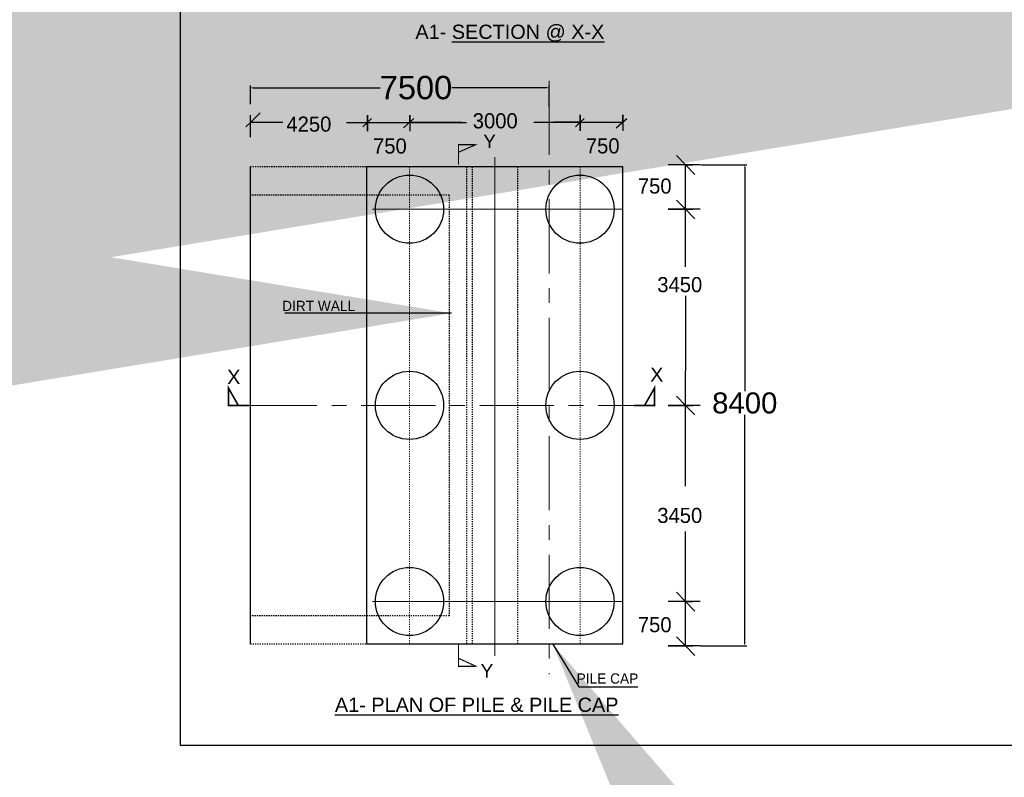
# Model space of a CAD drawing. Header units: inches. Extents: x -1841658761 to 3039153, y 1727 to 2165588347.
# Tile 5 of 38: x 9700 to 9784, y 4374 to 4439. Entities that reach past the tile are written whole.
import ezdxf

# ---------------------------------------------------------------- set-up
doc = ezdxf.new("R2010")
doc.units = ezdxf.units.IN
doc.header["$MEASUREMENT"] = 0
for name, pattern in [('CENTER', [50.800000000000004, 31.75, -6.35, 6.35, -6.35]), ('DASHED2', [0.375, 0.25, -0.125]), ('HIDDEN', [9.524999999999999, 6.35, -3.175])]:
    doc.linetypes.add(name, pattern=pattern)
for name, color, linetype, lineweight in [('CEN', 3, 'CENTER', 13), ('DIM', 7, 'Continuous', 15), ('STEEL', 12, 'Continuous', 35)]:
    doc.layers.add(name, color=color, linetype=linetype, lineweight=lineweight)
doc.layers.add('CENTER', color=3, linetype='CENTER')
doc.layers.add('text', color=7, linetype='Continuous')
doc.styles.add('ARIAL', font='arial.ttf')
doc.styles.add('ROMANS', font='romans.shx', dxfattribs={"height": 2.2})
doc.dimstyles.new('ROMANS', dxfattribs={"dimtxt": 650, "dimasz": 650, "dimexe": 325, "dimexo": 325, "dimgap": 325, "dimtad": 1, "dimdec": 0, "dimzin": 9, "dimdsep": 46, "dimtxsty": 'ROMANS', "dimcen": 325, "dimclrd": 4, "dimclre": 4, "dimclrt": 6, "dimadec": 0, "dimazin": 0, "dimtfac": 1, "dimtdec": 0, "dimtmove": 0, "dimatfit": 3, "dimfxl": 1, "dimtolj": 1, "dimtzin": 9, "dimarcsym": 0})
doc.dimstyles.get("Standard").update_dxf_attribs({"dimtxt": 0.18, "dimasz": 0.18, "dimexe": 0.18, "dimexo": 0.0625, "dimgap": 0.09, "dimtad": 0, "dimtih": 1, "dimtoh": 1, "dimdec": 4, "dimzin": 0, "dimdsep": 46, "dimtxsty": 'Standard', "dimcen": 0.09, "dimadec": 0, "dimazin": 0, "dimtfac": 1, "dimtdec": 4, "dimtofl": 0, "dimtmove": 0, "dimatfit": 3, "dimfxl": 1, "dimtolj": 1, "dimtzin": 0, "dimarcsym": 0})

# ---------------------------------------------------------------- blocks, each defined once
blk = doc.blocks.new('*D153')
at = {"color": 0, "lineweight": -2, "ltscale": 0.02, "transparency": 16777216}
for p, q in [((9719.666409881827, 4432.018799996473), (9719.666409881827, 4433.616503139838)), ((9719.846409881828, 4433.436503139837), (9730.806892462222, 4433.436503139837)), ((9745.105870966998, 4433.436503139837), (9736.93635547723, 4433.436503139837)), ((9745.285870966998, 4431.789489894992), (9745.285870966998, 4433.616503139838))]:
    blk.add_line(p, q, dxfattribs=at)
at = {"color": 0, "ltscale": 0.02, "transparency": 16777216}
for points in [[(9719.846409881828, 4433.466503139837), (9719.846409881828, 4433.406503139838), (9719.666409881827, 4433.436503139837)], [(9745.105870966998, 4433.466503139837), (9745.105870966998, 4433.406503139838), (9745.285870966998, 4433.436503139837)]]:
    blk.add_solid(points, dxfattribs=at)
at = {"layer": 'Defpoints', "color": 0, "ltscale": 0.02, "transparency": 16777216}
for p in [(9745.285870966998, 4433.436503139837), (9719.666409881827, 4431.956299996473), (9745.285870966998, 4431.726989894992)]:
    blk.add_point(p, dxfattribs=at)
at = {"color": 0, "ltscale": 0.02, "transparency": 16777216, "insert": (9733.871623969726, 4433.436503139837), "char_height": 0.18, "attachment_point": 5}
blk.add_mtext('\\A1;{\\fArial|b0|i0|c0|p34;\\H11.111x;7500}', dxfattribs=at)
blk = doc.blocks.new('SVGSV')
at = {"color": 4, "linetype": 'Continuous', "lineweight": -3}
for p, q in [((1032900.102846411, -1279378.351119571, 15996.12276367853), (1032900.102846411, -1270978.349334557, 15996.12276367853)), ((1034950.102846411, -1270978.349334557, 18156.31304523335), (1039450.103972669, -1270978.349334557, 18156.31304523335)), ((1039450.103972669, -1279378.35111957, 19786.66730190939), (1039450.103972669, -1270978.349334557, 19786.66730190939)), ((1039450.103972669, -1279378.35111957, 18156.31304523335), (1034950.102846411, -1279378.35111957, 18156.31304523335))]:
    blk.add_line(p, q, dxfattribs=at)
at = {"color": 4, "linetype": 'HIDDEN', "lineweight": -3, "ltscale": 2500}
blk.add_line((1034950.102846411, -1279378.35111957, 19786.66730190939), (1034950.102846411, -1270978.349334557, 19786.66730190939), dxfattribs=at)
at = {"color": 4, "linetype": 'Continuous', "lineweight": -3}
for centre in [(1035700.102984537, -1271728.349334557, 21417.02155858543), (1038700.103834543, -1271728.349334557, 21417.02155858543), (1035700.102984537, -1275178.350227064, 19786.66730190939), (1038700.103834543, -1275178.350227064, 19786.66730190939), (1035700.102984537, -1278628.351119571, 21417.02155858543), (1038700.103834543, -1278628.351119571, 21417.02155858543)]:
    blk.add_circle(centre, 600, dxfattribs=at)
at = {"layer": 'CEN', "ltscale": 1800}
for p, q in [((1037200.103834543, -1279582.414261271, 19786.66730190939), (1037200.103834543, -1270814.383910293, 19786.66730190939)), ((1035050.102846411, -1271728.349334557, 19786.66730190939), (1039450.103972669, -1271728.349334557, 19786.66730190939)), ((1035050.102846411, -1278628.351119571, 19786.66730190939), (1039450.103972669, -1278628.351119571, 19786.66730190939))]:
    blk.add_line(p, q, dxfattribs=at)
at = {"layer": 'CEN', "ltscale": 0.2}
for p, q in [((1035699.929433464, -1270978.351119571, 20780.429678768), (1035700.119999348, -1279378.351119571, 20420.63212494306)), ((1038699.93028347, -1270978.351119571, 20780.429678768), (1038700.120849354, -1279378.351119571, 20420.63212494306))]:
    blk.add_line(p, q, dxfattribs=at)
blk = doc.blocks.new('SFSV')
at = {"color": 6, "linetype": 'DASHED2', "ltscale": 5}
for p, q in [((985810.5346732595, -1267763.249159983, 32211.30119830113), (990510.5356613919, -1267763.249159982, 37632.19999320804)), ((985810.5346732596, -1268263.249159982, 33841.65545497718), (985810.5346732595, -1267763.249159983, 33841.65545497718)), ((989610.5355556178, -1267763.249159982, 34107.57009932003), (989610.5355556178, -1276163.250944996, 34107.57009932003)), ((989710.5355556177, -1267763.249159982, 39426.30855245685), (989710.5355556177, -1276163.250944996, 39426.30855245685)), ((990510.5356613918, -1267763.249159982, 38961.12278824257), (990510.5356613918, -1276163.250944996, 38961.12278824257)), ((989310.5337118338, -1268263.249159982, 37632.19999320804), (985810.5346732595, -1268263.249159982, 32211.30119830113)), ((989310.5337118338, -1268263.249159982, 33764.22140016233), (989310.5337118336, -1275663.250944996, 33764.22140016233)), ((989310.5337118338, -1275663.250944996, 37632.19999320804), (985810.5346732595, -1275663.250944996, 32211.30119830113)), ((990510.5356613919, -1276163.250944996, 37632.19999320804), (985810.5346732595, -1276163.250944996, 32211.30119830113))]:
    blk.add_line(p, q, dxfattribs=at)
at = {"color": 6, "linetype": 'Continuous', "lineweight": -3}
blk.add_line((985810.5346732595, -1276163.250944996, 33841.65545497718), (985810.5346732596, -1275663.250944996, 33841.65545497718), dxfattribs=at)
blk = doc.blocks.new('*D181')
at = {"color": 0, "lineweight": -2, "ltscale": 0.02, "transparency": 16777216}
for p, q in [((9758.30949911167, 4426.827129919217), (9762.24545323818, 4426.827129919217)), ((9762.06545323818, 4426.647129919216), (9762.06545323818, 4407.405264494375)), ((9762.06545323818, 4385.755089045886), (9762.06545323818, 4405.387201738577)), ((9758.246999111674, 4385.575089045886), (9762.24545323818, 4385.575089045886))]:
    blk.add_line(p, q, dxfattribs=at)
at = {"color": 0, "ltscale": 0.02, "transparency": 16777216}
for points in [[(9762.035453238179, 4426.647129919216), (9762.09545323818, 4426.647129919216), (9762.06545323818, 4426.827129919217)], [(9762.035453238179, 4385.755089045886), (9762.09545323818, 4385.755089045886), (9762.06545323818, 4385.575089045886)]]:
    blk.add_solid(points, dxfattribs=at)
at = {"layer": 'Defpoints', "color": 0, "ltscale": 0.02, "transparency": 16777216}
for p in [(9758.24699911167, 4426.827129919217), (9758.184499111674, 4385.575089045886), (9762.06545323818, 4385.575089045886)]:
    blk.add_point(p, dxfattribs=at)
at = {"color": 0, "ltscale": 0.02, "transparency": 16777216, "insert": (9762.065453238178, 4406.396233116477), "char_height": 0.18, "attachment_point": 5}
blk.add_mtext('\\A1;{\\fArial|b0|i0|c0|p34;\\H10x;8400}', dxfattribs=at)

msp = doc.modelspace()

# ---------------------------------------------------------------- linework, layer by layer
at = {"ltscale": 0.02}
for p, q in [((9713.642244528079, 4618.226724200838), (9713.642244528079, 4377.058268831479)), ((9719.666409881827, 4430.460302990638, 23.86307263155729), (9720.495666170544, 4431.271915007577, 23.86307263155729)), ((9719.666409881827, 4430.460302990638, 23.86307263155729), (9719.273245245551, 4430.075503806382, 23.86307263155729)), ((9719.273245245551, 4430.075503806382, 23.86307263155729), (9719.666409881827, 4430.460302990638, 23.86307263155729)), ((9719.666409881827, 4429.193985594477, 23.86307263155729), (9719.666409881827, 4431.095408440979, 23.86307263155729)), ((9720.703371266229, 4430.460302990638, 23.86307263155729), (9719.666409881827, 4430.460302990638, 23.86307263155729)), ((9722.467138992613, 4430.460302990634, 23.86307263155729), (9720.703371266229, 4430.460302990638, 23.86307263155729)), ((9727.909502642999, 4430.460302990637, 23.86307263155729), (9738.194607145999, 4430.460302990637, 23.86307263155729)), ((9729.7058896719, 4430.460302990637, 23.86307263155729), (9729.312725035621, 4430.075503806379, 23.86307263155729)), ((9729.312725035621, 4430.075503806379, 23.86307263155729), (9729.7058896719, 4430.460302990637, 23.86307263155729)), ((9729.7058896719, 4430.460302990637, 23.86307263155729), (9729.7058896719, 4431.095408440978, 23.86307263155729)), ((9729.7058896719, 4431.095408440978, 23.86307263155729), (9729.7058896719, 4429.716856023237, 23.86307263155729)), ((9729.7058896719, 4430.460302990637, 23.86307263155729), (9730.047628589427, 4430.794770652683, 23.86307263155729)), ((9729.7058896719, 4429.716856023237, 23.86307263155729), (9729.7058896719, 4430.460302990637, 23.86307263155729)), ((9732.796731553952, 4429.996284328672, 23.86307263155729), (9733.689542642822, 4430.794770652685, 23.86307263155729)), ((9733.347803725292, 4430.460302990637, 23.86307263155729), (9733.347803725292, 4431.095408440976, 23.86307263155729)), ((9733.347803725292, 4431.095408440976, 23.86307263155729), (9733.347803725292, 4429.716856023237, 23.86307263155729)), ((9737.80615670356, 4430.460302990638, 23.86307263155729), (9733.44122951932, 4430.460302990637, 23.86307263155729)), ((9743.963442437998, 4430.47516953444, 23.86307263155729), (9751.565426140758, 4430.47516953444, 23.86307263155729)), ((9747.955751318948, 4430.47516953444, 23.86307263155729), (9745.703701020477, 4430.47516953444, 23.86307263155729)), ((9747.955751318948, 4430.47516953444, 23.86307263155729), (9747.562586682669, 4430.090370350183, 23.86307263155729)), ((9747.562586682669, 4430.090370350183, 23.86307263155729), (9747.955751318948, 4430.47516953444, 23.86307263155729)), ((9747.955751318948, 4430.47516953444, 23.86307263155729), (9747.955751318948, 4431.110274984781, 23.86307263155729)), ((9747.955751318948, 4431.110274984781, 23.86307263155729), (9747.955751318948, 4429.73172256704, 23.86307263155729)), ((9747.955751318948, 4430.47516953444, 23.86307263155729), (9748.297490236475, 4430.809637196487, 23.86307263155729)), ((9747.955751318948, 4429.73172256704, 23.86307263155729), (9747.955751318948, 4430.47516953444, 23.86307263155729)), ((9751.046593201, 4430.011150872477, 23.86307263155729), (9751.93940428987, 4430.809637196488, 23.86307263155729)), ((9751.59766537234, 4430.47516953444, 23.86307263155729), (9751.59766537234, 4431.11027498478, 23.86307263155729)), ((9751.59766537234, 4431.11027498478, 23.86307263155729), (9751.59766537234, 4429.73172256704, 23.86307263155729)), ((9756.976788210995, 4426.827129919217, 18.85639564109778), (9756.207189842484, 4427.613459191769, 18.85639564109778)), ((9756.207189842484, 4427.613459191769, 18.85639564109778), (9756.976788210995, 4426.827129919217, 18.85639564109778)), ((9758.24699911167, 4426.827129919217, 18.85639564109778), (9755.489894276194, 4426.827129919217, 18.85639564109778)), ((9756.976788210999, 4418.081302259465, 18.85639564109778), (9756.976788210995, 4426.827129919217, 18.85639564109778)), ((9756.976788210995, 4426.827129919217, 18.85639564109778), (9757.611893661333, 4426.827129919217, 18.85639564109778)), ((9756.976788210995, 4426.827129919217, 18.85639564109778), (9757.778153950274, 4426.008342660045, 18.85639564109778)), ((9756.976788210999, 4423.019863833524, 18.85639564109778), (9756.207189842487, 4423.806193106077, 18.85639564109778)), ((9756.207189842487, 4423.806193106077, 18.85639564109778), (9756.976788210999, 4423.019863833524, 18.85639564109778)), ((9756.976788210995, 4423.019863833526, 18.85639564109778), (9756.207189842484, 4423.806193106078, 18.85639564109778)), ((9756.207189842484, 4423.806193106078, 18.85639564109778), (9756.976788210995, 4423.019863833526, 18.85639564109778)), ((9758.246999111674, 4423.019863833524, 18.85639564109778), (9755.489894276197, 4423.019863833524, 18.85639564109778)), ((9755.489894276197, 4423.019863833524, 18.85639564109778), (9756.976788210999, 4423.019863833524, 18.85639564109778)), ((9758.24699911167, 4423.019863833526, 18.85639564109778), (9755.489894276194, 4423.019863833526, 18.85639564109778)), ((9756.976788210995, 4423.019863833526, 18.85639564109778), (9757.611893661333, 4423.019863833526, 18.85639564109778)), ((9756.976788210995, 4423.019863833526, 18.85639564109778), (9757.778153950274, 4422.201076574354, 18.85639564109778)), ((9756.976788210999, 4415.597766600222, 18.85639564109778), (9756.976788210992, 4409.157862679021, 18.85639564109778)), ((9756.976788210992, 4399.265106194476, 18.85639564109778), (9756.976788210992, 4409.157862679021, 18.85639564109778)), ((9756.976788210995, 4406.201109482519, 18.85639564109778), (9756.207189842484, 4406.987438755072, 18.85639564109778)), ((9756.207189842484, 4406.987438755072, 18.85639564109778), (9756.976788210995, 4406.201109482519, 18.85639564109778)), ((9758.24699911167, 4406.201109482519, 18.85639564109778), (9755.489894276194, 4406.201109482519, 18.85639564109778)), ((9755.489894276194, 4406.201109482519, 18.85639564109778), (9756.976788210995, 4406.201109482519, 18.85639564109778)), ((9756.976788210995, 4406.201109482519, 18.85639564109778), (9757.611893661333, 4406.201109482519, 18.85639564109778)), ((9756.976788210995, 4406.201109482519, 18.85639564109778), (9757.778153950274, 4405.382322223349, 18.85639564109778)), ((9756.976788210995, 4405.164148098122, 18.85639564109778), (9756.976788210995, 4406.201109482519, 18.85639564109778)), ((9756.976788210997, 4385.575089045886, 18.85639564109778), (9756.976788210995, 4395.377180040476, 18.85639564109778)), ((9756.976788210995, 4389.382355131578, 18.85639564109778), (9756.207189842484, 4390.168684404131, 18.85639564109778)), ((9756.207189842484, 4390.168684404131, 18.85639564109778), (9756.976788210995, 4389.382355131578, 18.85639564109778)), ((9758.24699911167, 4389.382355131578, 18.85639564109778), (9755.489894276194, 4389.382355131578, 18.85639564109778)), ((9756.976788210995, 4389.382355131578, 18.85639564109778), (9757.611893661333, 4389.382355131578, 18.85639564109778)), ((9756.976788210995, 4389.382355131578, 18.85639564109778), (9757.778153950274, 4388.563567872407, 18.85639564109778)), ((9756.976788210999, 4385.575089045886, 18.85639564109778), (9756.207189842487, 4386.361418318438, 18.85639564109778)), ((9756.207189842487, 4386.361418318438, 18.85639564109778), (9756.976788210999, 4385.575089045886, 18.85639564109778)), ((9756.976788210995, 4385.575089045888, 18.85639564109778), (9756.207189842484, 4386.36141831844, 18.85639564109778)), ((9756.207189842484, 4386.36141831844, 18.85639564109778), (9756.976788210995, 4385.575089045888, 18.85639564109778)), ((9758.246999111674, 4385.575089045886, 18.85639564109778), (9755.489894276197, 4385.575089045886, 18.85639564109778)), ((9755.489894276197, 4385.575089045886, 18.85639564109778), (9756.976788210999, 4385.575089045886, 18.85639564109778)), ((9758.24699911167, 4385.575089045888, 18.85639564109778), (9755.489894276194, 4385.575089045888, 18.85639564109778)), ((9756.976788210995, 4385.575089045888, 18.85639564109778), (9757.611893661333, 4385.575089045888, 18.85639564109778)), ((9756.976788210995, 4385.575089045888, 18.85639564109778), (9757.778153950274, 4384.756301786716, 18.85639564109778)), ((9713.642244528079, 4377.058268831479), (10069.303798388, 4377.058268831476))]:
    msp.add_line(p, q, dxfattribs=at)
at = {"linetype": 'ByBlock', "lineweight": -3, "const_width": 0.1404}
for points, elevation in [([(9719.53871184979, 4406.201109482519), (9717.791537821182, 4406.201109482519), (9717.791537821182, 4407.680921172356), (9718.631676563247, 4406.201109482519)], 13.52922721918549), ([(9752.57265208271, 4406.201109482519), (9754.318937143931, 4406.201109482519), (9754.318937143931, 4407.680921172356), (9753.478798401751, 4406.201109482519)], -24.81092410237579)]:
    msp.add_lwpolyline(points, dxfattribs=dict(at, elevation=elevation))
at = {"layer": 'CEN', "color": 0, "ltscale": 0.2}
msp.add_line((9745.285870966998, 4434.029707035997, 33.0105734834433), (9745.285870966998, 4383.150092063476), dxfattribs=at)
at = {"layer": 'CEN', "ltscale": 0.2}
msp.add_line((9719.021053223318, 4406.201109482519, 33.32660779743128), (9754.289733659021, 4406.201109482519, -76.95977802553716), dxfattribs=at)
at = {"layer": 'text', "color": 3, "linetype": 'ByBlock', "const_width": 0.09359989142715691, "elevation": 14.87639438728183}
msp.add_lwpolyline([(9738.929738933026, 4428.5682845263), (9737.508730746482, 4428.568274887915), (9737.50874838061, 4426.84286636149), (9737.508731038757, 4428.542919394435), (9738.975766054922, 4428.542929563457), (9737.50874838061, 4427.904830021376)], dxfattribs=at)
at = {"layer": 'text', "const_width": 0.09359989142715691, "elevation": 14.87639438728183}
msp.add_lwpolyline([(9738.929738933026, 4383.818844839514), (9737.508730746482, 4383.8188544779), (9737.508730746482, 4385.726105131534), (9737.508731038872, 4383.844209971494), (9738.975766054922, 4383.844199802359), (9737.50874838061, 4384.515761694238)], dxfattribs=at)

# ---------------------------------------------------------------- block references
at = {"color": 7, "xscale": 0.004875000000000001, "yscale": 0.004875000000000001, "zscale": 0.004875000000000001}
msp.add_blockref('SVGSV', (4684.278408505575, 10622.69556683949, -77.60360745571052), dxfattribs=at)
at = {"color": 0, "xscale": 0.004875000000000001, "yscale": 0.004875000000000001, "zscale": 0.004875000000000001}
msp.add_blockref('SFSV', (4913.840053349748, 10607.02195348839, -164.6005793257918), dxfattribs=at)

# ---------------------------------------------------------------- texts
at = {"ltscale": 0.02, "char_height": 1.296, "attachment_point": 1}
for s, insert in [('3000', (9738.739308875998, 4431.249913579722, 23.86307263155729)), ('4250', (9722.759964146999, 4430.967349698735, 23.86307263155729)), ('750', (9730.189510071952, 4429.088839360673)), ('750', (9748.439371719, 4429.103705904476)), ('750', (9752.89791942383, 4425.654664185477, 18.85639564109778)), ('3450', (9754.564096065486, 4417.2029476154, 18.85639564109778)), ('3450', (9754.564096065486, 4397.4132819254, 18.85639564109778))]:
    msp.add_mtext(s, dxfattribs=dict(at, insert=insert))
at = {"color": 0, "ltscale": 0.02, "insert": (9752.89791942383, 4388.041284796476, 18.85639564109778), "char_height": 1.296, "attachment_point": 1}
msp.add_mtext('750', dxfattribs=at)
at = {"layer": 'DIM'}
for s, p in [('DIRT WALL', (9722.393419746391, 4414.29046242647, 38.67479478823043)), ('PILE CAP', (9747.64990066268, 4382.339880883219, -216.7282401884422))]:
    msp.add_text(s, height=0.8775000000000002, dxfattribs=at).set_placement(p)
at = {"layer": 'text', "color": 4, "style": 'ARIAL'}
msp.add_text('A1- %%USECTION @ X-X', height=1.21875, dxfattribs=at).set_placement((9733.822867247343, 4437.625751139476, -5.710082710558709))
at = {"layer": 'text', "color": 3, "linetype": 'ByBlock', "style": 'ARIAL'}
msp.add_text('Y', height=1.169999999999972, dxfattribs=at).set_placement((9739.637406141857, 4428.256135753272, 14.87639438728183))
at = {"layer": 'text', "style": 'ARIAL'}
for s, p in [('X', (9753.95376153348, 4408.227333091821, -24.81092410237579)), ('X', (9717.676797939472, 4408.030049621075, 13.52922721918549)), ('%%UA1- PLAN OF PILE & PILE CAP', (9726.92095426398, 4379.918794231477, -90.1061830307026))]:
    msp.add_text(s, height=1.21875, dxfattribs=at).set_placement(p)
at = {"layer": 'text', "linetype": 'ByBlock', "style": 'ARIAL'}
msp.add_text('Y', height=1.169999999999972, dxfattribs=at).set_placement((9739.411922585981, 4382.848751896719, 14.87639438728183))

# ---------------------------------------------------------------- dimensions: what is measured, and where the dimension line sits
at = {"ltscale": 0.02}
dim = msp.add_linear_dim(base=(9745.285870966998, 4433.436503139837), p1=(9719.666409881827, 4431.956299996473), p2=(9745.285870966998, 4431.726989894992), text='{\\fArial|b0|i0|c0|p34;\\H11.111x;7500}', dimstyle='Standard', override={"dimfxl": 300}, dxfattribs=at)
dim.commit()
dim.dimension.update_dxf_attribs({"geometry": '*D153', "text_midpoint": (9733.871623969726, 4433.436503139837), "dimtype": 160})
dim = msp.add_linear_dim(base=(9762.06545323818, 4385.575089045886, 18.85639564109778), p1=(9758.24699911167, 4426.827129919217, 18.85639564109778), p2=(9758.184499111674, 4385.575089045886, 18.85639564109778), angle=270, text='{\\fArial|b0|i0|c0|p34;\\H10x;8400}', dimstyle='Standard', override={"dimfxl": 300}, dxfattribs=at)
dim.commit()
dim.dimension.update_dxf_attribs({"geometry": '*D181', "text_midpoint": (9762.065453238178, 4406.396233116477, 18.85639564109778), "dimtype": 160})

# ---------------------------------------------------------------- leaders
at = {"ltscale": 1.25}
msp.add_leader([(9745.602845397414, 4385.726105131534, 18.85639564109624), (9747.841460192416, 4382.071890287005, 18.85639564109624), (9752.88938967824, 4382.071890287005, 18.85639564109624)], dimstyle='ROMANS', override={"dimgap": 70, "dimtad": 0}, dxfattribs=at)
at = {"layer": 'CENTER', "color": 0, "linetype": 'Continuous'}
msp.add_leader([(9853.695069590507, 4442.903733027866), (9812.413442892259, 4442.903733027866)], dimstyle='ROMANS', override={"dimtxt": 750, "dimlfac": 0.5, "dimdle": 325, "dimclrt": 2, "dimfxl": 100, "dimfxlon": 1}, dxfattribs=at)
at = {"layer": 'STEEL', "linetype": 'ByBlock', "lineweight": -3, "ltscale": 1.25}
msp.add_leader([(9736.912211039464, 4414.099071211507, 38.69912611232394), (9722.633704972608, 4414.099071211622, 38.69912611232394)], dimstyle='ROMANS', override={"dimfxl": 0.18}, dxfattribs=at)

doc.saveas('drawing.dxf')
